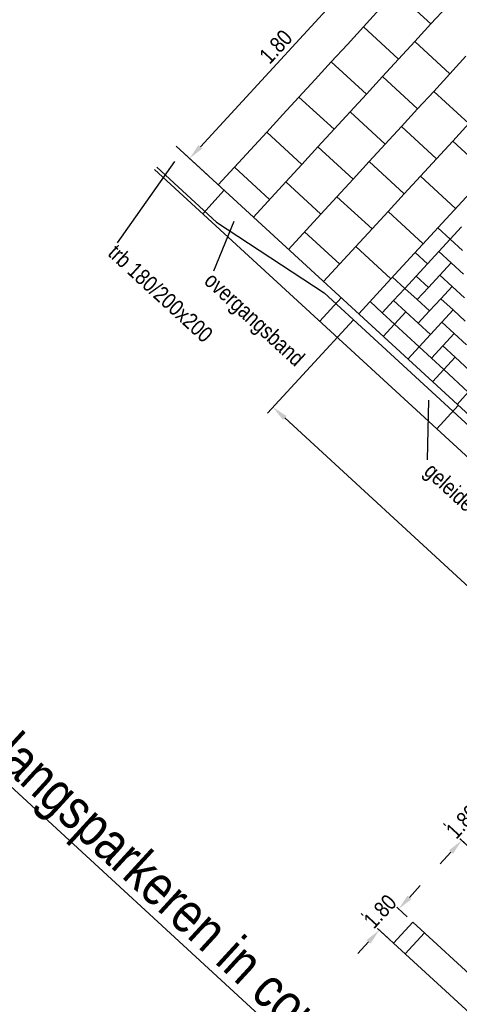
# Model space of a CAD drawing. Header units: metres. Extents: x 111546 to 149831, y 498798 to 507863.
# Tile 131 of 256: x 113050.58 to 113053.35, y 500901.14 to 500907.33. Entities that reach past the tile are written whole.
import ezdxf
from ezdxf.enums import TextEntityAlignment as Align

# ---------------------------------------------------------------- set-up
doc = ezdxf.new("R2010")
doc.units = ezdxf.units.M
for name, color, linetype in [('0-aanduiding', 3, 'Continuous'), ('0-maatvoering', 3, 'Continuous'), ('3-opsluiting', 2, 'Continuous'), ('3-steen', 3, 'Continuous'), ('3-tegels', 3, 'Continuous'), ('3-verharding', 2, 'Continuous')]:
    doc.layers.add(name, color=color, linetype=linetype)
doc.layers.add('0-hulplijn', color=6, linetype='Continuous', plot=False)
doc.styles.add('Stempel', font='arial.ttf')
doc.styles.add('Zaanstad', font='ARIALN.TTF')
doc.styles.add('Zaanstad 1-200 1.8mm', font='ARIALN.TTF', dxfattribs={"height": 0.36})
doc.dimstyles.new('1-50', dxfattribs={"dimtxt": 0.1, "dimasz": 0.1, "dimexe": 0.05, "dimexo": 0.05, "dimgap": 0.025, "dimtad": 1, "dimzin": 0, "dimdsep": 46, "dimtxsty": 'Zaanstad', "dimcen": 0, "dimclrd": 256, "dimclre": 256, "dimclrt": 256, "dimadec": 0, "dimazin": 0, "dimtfac": 1, "dimtofl": 0, "dimtmove": 0, "dimatfit": 3, "dimfxl": 1, "dimtfill": 1, "dimtolj": 1, "dimtzin": 0, "dimlwd": -1, "dimlwe": -1, "dimarcsym": 0})

# ---------------------------------------------------------------- blocks, each defined once
blk = doc.blocks.new('*D1270')
at = {"layer": '0-maatvoering', "transparency": 16777216}
for p, q in [((113052.9827, 500907.6759), (113052.832, 500907.8144)), ((113051.7185, 500906.5289), (113052.8012, 500907.7069)), ((113051.7646, 500906.3506), (113051.614, 500906.4891))]:
    blk.add_line(p, q, dxfattribs=at)
for points in [[(113052.7889, 500907.7182), (113052.8134, 500907.6956), (113052.8688, 500907.7805)], [(113051.7062, 500906.5402), (113051.7307, 500906.5176), (113051.6508, 500906.4553)]]:
    blk.add_solid(points, dxfattribs=at)
at = {"layer": 'Defpoints', "color": 0, "transparency": 16777216}
for p in [(113052.8688, 500907.7805), (113053.0195, 500907.6421), (113051.8014, 500906.3168)]:
    blk.add_point(p, dxfattribs=at)
at = {"layer": '0-maatvoering', "transparency": 16777216, "insert": (113052.1936, 500907.1583), "char_height": 0.1, "attachment_point": 5, "rotation": 47.41437, "style": 'Zaanstad', "bg_fill": 3, "box_fill_scale": 1.1, "bg_fill_color": 256, "bg_fill_true_color": 13158600, "bg_fill_transparency": 0}
blk.add_mtext('\\A1;1.80', dxfattribs=at)
blk = doc.blocks.new('*D1271')
at = {"layer": '0-maatvoering', "transparency": 16777216}
for p, q in [((113052.6809, 500905.4406), (113052.1418, 500904.8541)), ((113052.2492, 500904.8232), (113055.8127, 500901.548)), ((113056.3916, 500902.0301), (113055.8525, 500901.4436))]:
    blk.add_line(p, q, dxfattribs=at)
for points in [[(113052.2605, 500904.8355), (113052.2379, 500904.811), (113052.1756, 500904.8909)], [(113055.824, 500901.5603), (113055.8015, 500901.5358), (113055.8864, 500901.4804)]]:
    blk.add_solid(points, dxfattribs=at)
at = {"layer": 'Defpoints', "color": 0, "transparency": 16777216}
for p in [(113052.7147, 500905.4775), (113056.4255, 500902.0669), (113055.8864, 500901.4804)]:
    blk.add_point(p, dxfattribs=at)
at = {"layer": '0-maatvoering', "transparency": 16777216, "insert": (113054.0867, 500903.2378), "char_height": 0.1, "attachment_point": 5, "rotation": 317.41437, "style": 'Zaanstad', "bg_fill": 3, "box_fill_scale": 1.1, "bg_fill_color": 256, "bg_fill_true_color": 13158600, "bg_fill_transparency": 0}
blk.add_mtext('\\A1;5.04', dxfattribs=at)
blk = doc.blocks.new('*D1280')
at = {"layer": '0-maatvoering', "transparency": 16777216}
for p, q in [((113053.0337, 500901.8083), (113053.1014, 500901.882)), ((113053.0187, 500901.6863), (113052.9292, 500901.7686)), ((113052.8969, 500901.5538), (113052.8074, 500901.636)), ((113052.7766, 500901.5286), (113052.7089, 500901.4549))]:
    blk.add_line(p, q, dxfattribs=at)
for points in [[(113053.0214, 500901.8196), (113053.046, 500901.7971), (113052.966, 500901.7347)], [(113052.7643, 500901.5398), (113052.7888, 500901.5173), (113052.8442, 500901.6022)]]:
    blk.add_solid(points, dxfattribs=at)
at = {"layer": 'Defpoints', "color": 0, "transparency": 16777216}
for p in [(113053.0555, 500901.6525), (113052.9337, 500901.52)]:
    blk.add_point(p, dxfattribs=at)
at = {"layer": '0-maatvoering', "transparency": 16777216, "insert": (113052.8491, 500901.7199), "char_height": 0.1, "attachment_point": 5, "rotation": 47.41437, "style": 'Zaanstad', "bg_fill": 3, "box_fill_scale": 1.1, "bg_fill_color": 256, "bg_fill_true_color": 13158600, "bg_fill_transparency": 0}
blk.add_mtext('\\A1;1.80', dxfattribs=at)
at = {"layer": 'Defpoints', "color": 0, "transparency": 16777216}
blk.add_point((113052.966, 500901.7347), dxfattribs=at)
blk = doc.blocks.new('*D1285')
at = {"layer": '0-maatvoering', "transparency": 16777216}
for p, q in [((113053.5523, 500902.3726), (113053.62, 500902.4463)), ((113053.5373, 500902.2506), (113053.4478, 500902.3328)), ((113053.4155, 500902.1181), (113053.326, 500902.2003)), ((113053.2952, 500902.0929), (113053.2275, 500902.0192))]:
    blk.add_line(p, q, dxfattribs=at)
for points in [[(113053.5401, 500902.3839), (113053.5646, 500902.3614), (113053.4847, 500902.299)], [(113053.2829, 500902.1041), (113053.3075, 500902.0816), (113053.3629, 500902.1665)]]:
    blk.add_solid(points, dxfattribs=at)
at = {"layer": 'Defpoints', "color": 0, "transparency": 16777216}
for p in [(113053.5741, 500902.2168), (113053.4523, 500902.0843)]:
    blk.add_point(p, dxfattribs=at)
at = {"layer": '0-maatvoering', "transparency": 16777216, "insert": (113053.3678, 500902.2842), "char_height": 0.1, "attachment_point": 5, "rotation": 47.41437, "style": 'Zaanstad', "bg_fill": 3, "box_fill_scale": 1.1, "bg_fill_color": 256, "bg_fill_true_color": 13158600, "bg_fill_transparency": 0}
blk.add_mtext('\\A1;1.80', dxfattribs=at)
at = {"layer": 'Defpoints', "color": 0, "transparency": 16777216}
blk.add_point((113053.4847, 500902.299), dxfattribs=at)

msp = doc.modelspace()

# ---------------------------------------------------------------- linework, layer by layer
at = {"layer": '0-aanduiding'}
for p, q in [((113051.1972, 500905.9239), (113051.5578, 500906.4363)), ((113051.8028, 500905.7489), (113051.9318, 500906.061)), ((113053.1468, 500904.5593), (113053.1558, 500904.936))]:
    msp.add_line(p, q, dxfattribs=at)
at = {"layer": '3-opsluiting'}
for p, q in [((113051.566, 500906.5332), (113057.3923, 500901.1783)), ((113051.4307, 500906.3859), (113057.257, 500901.031)), ((113051.4442, 500906.4007), (113051.8202, 500906.0551)), ((113051.733, 500906.108), (113051.8684, 500906.2553)), ((113051.8202, 500906.0551), (113052.4972, 500905.6094)), ((113052.4693, 500905.4313), (113052.6047, 500905.5786)), ((113052.4972, 500905.6094), (113057.3585, 500901.1415)), ((113053.2056, 500904.7546), (113053.3409, 500904.9019))]:
    msp.add_line(p, q, dxfattribs=at)
at = {"layer": '3-steen'}
for p, q in [((113053.9327, 500906.8027), (113052.9177, 500905.6983)), ((113053.2121, 500906.0186), (113053.2894, 500905.9476)), ((113053.2894, 500905.9476), (113053.3604, 500906.0249)), ((113053.2894, 500905.9476), (113053.2183, 500905.8703)), ((113053.2894, 500905.9476), (113053.3667, 500905.8765)), ((113053.0699, 500905.864), (113053.1473, 500905.7929)), ((113053.2183, 500905.8703), (113053.1473, 500905.7929)), ((113053.2183, 500905.8703), (113053.2956, 500905.7992)), ((113053.1473, 500905.7929), (113053.0762, 500905.7156)), ((113053.2956, 500905.7992), (113053.2246, 500905.7219)), ((113053.2956, 500905.7992), (113053.3729, 500905.7282)), ((113052.9177, 500905.6983), (113052.7147, 500905.4775)), ((113052.9278, 500905.7094), (113053.0052, 500905.6383)), ((113053.0052, 500905.6383), (113053.0762, 500905.7156)), ((113053.0762, 500905.7156), (113053.1535, 500905.6446)), ((113053.2246, 500905.7219), (113053.1535, 500905.6446)), ((113053.2246, 500905.7219), (113053.3019, 500905.6508)), ((113053.0052, 500905.6383), (113052.9341, 500905.561)), ((113053.0052, 500905.6383), (113053.0825, 500905.5673)), ((113053.1535, 500905.6446), (113053.0825, 500905.5673)), ((113053.3019, 500905.6508), (113053.2308, 500905.5735)), ((113053.3019, 500905.6508), (113053.3792, 500905.5798)), ((113053.2308, 500905.5735), (113053.1598, 500905.4962)), ((113053.2308, 500905.5735), (113053.3081, 500905.5025)), ((113052.7857, 500905.5548), (113052.863, 500905.4837)), ((113052.9341, 500905.561), (113052.863, 500905.4837)), ((113052.9341, 500905.561), (113053.0114, 500905.49)), ((113053.0825, 500905.5673), (113053.1598, 500905.4962)), ((113052.9404, 500905.4127), (113052.863, 500905.4837)), ((113053.0114, 500905.49), (113052.9404, 500905.4127)), ((113053.0114, 500905.49), (113053.0887, 500905.4189)), ((113053.1598, 500905.4962), (113053.0887, 500905.4189)), ((113053.3081, 500905.5025), (113053.2371, 500905.4252)), ((113053.3081, 500905.5025), (113053.3854, 500905.4314)), ((113052.9404, 500905.4127), (113052.8693, 500905.3354)), ((113052.9404, 500905.4127), (113053.0177, 500905.3416)), ((113053.0887, 500905.4189), (113053.166, 500905.3479)), ((113053.2371, 500905.4252), (113053.166, 500905.3479)), ((113053.2371, 500905.4252), (113053.3144, 500905.3541)), ((113053.0177, 500905.3416), (113053.095, 500905.2706)), ((113053.166, 500905.3479), (113053.095, 500905.2706)), ((113053.3144, 500905.3541), (113053.2433, 500905.2768)), ((113053.3144, 500905.3541), (113053.3917, 500905.2831)), ((113053.095, 500905.2706), (113053.0239, 500905.1932)), ((113053.095, 500905.2706), (113053.2496, 500905.1285)), ((113053.2433, 500905.2768), (113053.1723, 500905.1995)), ((113053.2433, 500905.2768), (113053.3206, 500905.2058)), ((113053.1767, 500905.1954), (113053.1764, 500905.2034)), ((113053.3206, 500905.2058), (113053.2496, 500905.1285)), ((113053.3206, 500905.2058), (113053.4753, 500905.0637)), ((113053.2496, 500905.1285), (113053.1785, 500905.0511)), ((113053.2496, 500905.1285), (113053.4042, 500904.9863)), ((113053.4042, 500904.9863), (113053.3331, 500904.909))]:
    msp.add_line(p, q, dxfattribs=at)
at = {"layer": '3-tegels'}
for p, q in [((113052.9477, 500907.5043), (113053.1686, 500907.3013)), ((113052.8462, 500907.3939), (113052.7447, 500907.2834)), ((113053.2701, 500907.4118), (113053.1686, 500907.3013)), ((113052.7447, 500907.2834), (113052.6432, 500907.173)), ((113052.7447, 500907.2834), (113052.9656, 500907.0804)), ((113053.1686, 500907.3013), (113053.0671, 500907.1909)), ((113053.0671, 500907.1909), (113052.9656, 500907.0804)), ((113053.0671, 500907.1909), (113053.288, 500906.9879)), ((113052.6432, 500907.173), (113052.5417, 500907.0626)), ((113052.5417, 500907.0626), (113052.4402, 500906.9521)), ((113052.5417, 500907.0626), (113052.7626, 500906.8596)), ((113052.9656, 500907.0804), (113052.8641, 500906.97)), ((113053.3895, 500907.0983), (113053.288, 500906.9879)), ((113052.4402, 500906.9521), (113052.3387, 500906.8417)), ((113052.8641, 500906.97), (113052.7626, 500906.8596)), ((113052.8641, 500906.97), (113053.085, 500906.767)), ((113053.288, 500906.9879), (113053.1865, 500906.8774)), ((113053.1865, 500906.8774), (113053.085, 500906.767)), ((113053.1865, 500906.8774), (113053.4073, 500906.6744)), ((113052.3387, 500906.8417), (113052.2372, 500906.7312)), ((113052.3387, 500906.8417), (113052.5596, 500906.6387)), ((113052.7626, 500906.8596), (113052.6611, 500906.7491)), ((113052.6611, 500906.7491), (113052.5596, 500906.6387)), ((113052.6611, 500906.7491), (113052.8819, 500906.5461)), ((113053.085, 500906.767), (113052.9835, 500906.6566)), ((113052.2372, 500906.7312), (113052.1357, 500906.6208)), ((113052.5596, 500906.6387), (113052.4581, 500906.5282)), ((113052.9835, 500906.6566), (113052.8819, 500906.5461)), ((113052.9835, 500906.6566), (113053.2043, 500906.4535)), ((113053.4073, 500906.6744), (113053.3058, 500906.564)), ((113052.1357, 500906.6208), (113052.0342, 500906.5104)), ((113052.1357, 500906.6208), (113052.3566, 500906.4178)), ((113053.3058, 500906.564), (113053.2043, 500906.4535)), ((113053.3058, 500906.564), (113053.5267, 500906.361)), ((113052.0342, 500906.5104), (113051.8312, 500906.2895)), ((113052.4581, 500906.5282), (113052.3566, 500906.4178)), ((113052.4581, 500906.5282), (113052.6789, 500906.3252)), ((113052.8819, 500906.5461), (113052.7804, 500906.4357)), ((113053.2043, 500906.4535), (113053.1028, 500906.3431)), ((113051.9327, 500906.3999), (113052.1535, 500906.1969)), ((113052.3566, 500906.4178), (113052.2551, 500906.3074)), ((113052.7804, 500906.4357), (113052.6789, 500906.3252)), ((113052.7804, 500906.4357), (113053.0013, 500906.2327)), ((113052.6789, 500906.3252), (113052.5774, 500906.2148)), ((113053.1028, 500906.3431), (113053.0013, 500906.2327)), ((113053.1028, 500906.3431), (113053.3237, 500906.1401)), ((113052.2551, 500906.3074), (113052.052, 500906.0865)), ((113052.2551, 500906.3074), (113052.4759, 500906.1044)), ((113052.5774, 500906.2148), (113052.4759, 500906.1044)), ((113052.5774, 500906.2148), (113052.7983, 500906.0118)), ((113053.0013, 500906.2327), (113052.8998, 500906.1222)), ((113052.4759, 500906.1044), (113052.2729, 500905.8835)), ((113052.8998, 500906.1222), (113052.7983, 500906.0118)), ((113052.8998, 500906.1222), (113053.1207, 500905.9192)), ((113052.7983, 500906.0118), (113052.6968, 500905.9013)), ((113052.3744, 500905.9939), (113052.5953, 500905.7909)), ((113052.6968, 500905.9013), (113052.4938, 500905.6805)), ((113052.6968, 500905.9013), (113052.9177, 500905.6983))]:
    msp.add_line(p, q, dxfattribs=at)
at = {"layer": '3-verharding'}
for p, q in [((113052.7296, 500901.7076), (113058.0868, 500896.7838)), ((113052.9337, 500901.52), (113053.0555, 500901.6525)), ((113053.0555, 500901.6525), (113054.6753, 500900.1638)), ((113053.0073, 500901.4523), (113053.1291, 500901.5848))]:
    msp.add_line(p, q, dxfattribs=at)

# ---------------------------------------------------------------- texts
at = {"color": 1, "linetype": 'Continuous', "style": 'Zaanstad'}
msp.add_text('%%UPrincipedetail: langsparkeren in combinatie met boomkrans en/of lichtmast', height=0.25, rotation=317.42939, dxfattribs=at).set_placement((113049.0248, 500903.9509))
at = {"layer": '0-hulplijn', "ltscale": 0.01, "insert": (113068.4754, 500974.5479, 0), "char_height": 31.10468, "attachment_point": 1, "rotation": 317.58453, "style": 'Stempel'}
msp.add_mtext_dynamic_manual_height_columns('Details', width=145.978115, gutter_width=4860.1057, heights=[0], dxfattribs=at)
at = {"layer": '0-maatvoering', "style": 'Zaanstad 1-200 1.8mm'}
msp.add_text('trb 180/200x200', height=0.1, rotation=317.41437, dxfattribs=at).set_placement((113051.1972, 500905.9239), align=Align.TOP_LEFT)
msp.add_text('geleideband 50/200x160', height=0.1, rotation=317.41437, dxfattribs=at).set_placement((113053.118, 500904.4765))

# ---------------------------------------------------------------- next in the draw order: dimensions: what is measured, and where the dimension line sits
at = {"layer": '0-maatvoering'}
for base, p1, p2, angle, picture, middle in [((113052.8688, 500907.7805), (113051.8014, 500906.3168), (113053.0195, 500907.6421), 47.41437, '*D1270', (113052.2496, 500907.1068)), ((113055.8864, 500901.4804), (113052.7147, 500905.4775), (113056.4255, 500902.0669), 317.41437, '*D1271', (113054.0352, 500903.1818))]:
    dim = msp.add_linear_dim(base=base, p1=p1, p2=p2, angle=angle, dimstyle='1-50', dxfattribs=at)
    dim.commit()
    dim.dimension.update_dxf_attribs({"geometry": picture, "text_midpoint": middle, "dimtype": 161})

# ---------------------------------------------------------------- next in the draw order: linework, layer by layer
at = {"layer": '3-verharding'}
msp.add_line((113053.2482, 500902.2719), (113058.6054, 500897.3481), dxfattribs=at)

# ---------------------------------------------------------------- next in the draw order: texts
at = {"layer": '0-maatvoering', "style": 'Zaanstad 1-200 1.8mm'}
msp.add_text('overgangsband', height=0.1, rotation=317.41437, dxfattribs=at).set_placement((113051.8028, 500905.7489), align=Align.TOP_LEFT)

# ---------------------------------------------------------------- next in the draw order: dimensions: what is measured, and where the dimension line sits
at = {"layer": '0-maatvoering'}
dim = msp.add_linear_dim(base=(113052.966, 500901.7347), p1=(113052.9337, 500901.52), p2=(113053.0555, 500901.6525), angle=47.41437, text='1.80', dimstyle='1-50', dxfattribs=at)
dim.commit()
dim.dimension.update_dxf_attribs({"geometry": '*D1280', "text_midpoint": (113052.9051, 500901.6685), "dimtype": 161})

# ---------------------------------------------------------------- next in the draw order: dimensions: what is measured, and where the dimension line sits
dim = msp.add_linear_dim(base=(113053.4847, 500902.299), p1=(113053.4523, 500902.0843), p2=(113053.5741, 500902.2168), angle=47.41437, text='1.80', dimstyle='1-50', dxfattribs=at)
dim.commit()
dim.dimension.update_dxf_attribs({"geometry": '*D1285', "text_midpoint": (113053.4238, 500902.2327), "dimtype": 161})

doc.saveas('drawing.dxf')
